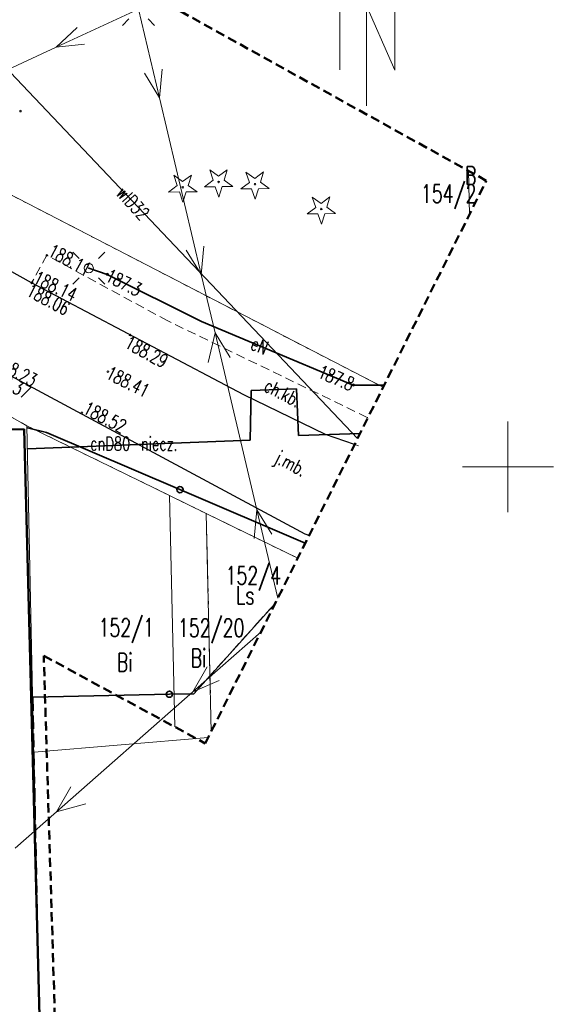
# Model space of a CAD drawing. Header units: metres. Extents: x 0 to 7425707, y -302 to 5720571.
# Tile 49 of 50: x 7425678 to 7425707, y 5720477 to 5720531. Entities that reach past the tile are written whole.
import ezdxf
from ezdxf.enums import TextEntityAlignment as Align

# ---------------------------------------------------------------- set-up
doc = ezdxf.new("R2010")
doc.units = ezdxf.units.M
doc.header["$LTSCALE"] = 0.5
for name, pattern in [('1', [0]), ('1_1', [0]), ('1_2', [1.5, 1, -0.5]), ('1_EGBU_A', [0]), ('1_OTKC', [1.5, 1, -0.5]), ('1_OTKJ', [2, 1.5, -0.5]), ('1_OTKK', [0]), ('1_OTKU', [2, 1.5, -0.5]), ('1_SUCP', [0]), ('1_SUEP_A', [0]), ('1_SUKP', [0]), ('1_SULO', [0]), ('1_SUWP', [0]), ('GUZ', [1.4, 0.7, -0.7])]:
    doc.linetypes.add(name, pattern=pattern)
doc.layers.get('0').update_dxf_attribs({"color": 250, "linetype": 'CONTINUOUS', "lineweight": 100})
for name, color, linetype, lineweight in [('_MDCP_RAMKA_L_0', 7, '1_1', 20), ('DZIALKI_L_0', 7, '1', 18), ('EGBB_L_0', 7, '1_EGBU_A', 50), ('KRZYZE_LINIA_L_0', 7, '1_1', 20), ('NUMERY_DZIALEK_T_0', 7, 'CONTINUOUS', 18), ('OTK_E_T_0', 7, 'CONTINUOUS', 0), ('OTK_E_T_1', 7, 'CONTINUOUS', 0), ('OTK_L_0', 7, '1_OTKJ', 18), ('OTK_L_1', 7, '1_OTKK', 25), ('OTK_L_2', 7, '1_OTKC', 18), ('OTK_L_4', 7, '1_OTKU', 18), ('OTO_L_0', 7, 'CONTINUOUS', 35), ('OTR_T_0', 7, 'CONTINUOUS', 18), ('OTR_T_1', 7, 'CONTINUOUS', 18), ('SUE_T_3', 7, 'CONTINUOUS', 18), ('SUE_T_3_T_0', 7, 'CONTINUOUS', 18), ('SUEP_E_T_0', 1, 'CONTINUOUS', 18), ('SUEP_L_0', 1, '1_SUEP_A', 18), ('SUER_T_0', 1, 'CONTINUOUS', 18), ('SUL_L_1', 7, '1_SULO', 35), ('SUWP_E_T_0', 5, 'CONTINUOUS', 18), ('SUWP_L_0', 5, '1_SUWP', 18)]:
    doc.layers.add(name, color=color, linetype=linetype, lineweight=lineweight)
for name, color, linetype, lineweight, true_color in [('NUMERY_UZYTKOW_T_0', 7, 'CONTINUOUS', 18, 0x008000), ('OTZ_T_1', 7, 'CONTINUOUS', 18, 0x008000), ('SUCP_E_T_0', 7, 'CONTINUOUS', 18, 0xd200d2), ('SUCP_L_0', 7, '1_SUCP', 18, 0xd200d2), ('SUKP_L_0', 7, '1_SUKP', 18, 0x803300), ('UZYTKI_L_0', 7, 'GUZ', 18, 0x008000), ('ZAKRES_OPRACOWANIA_L_0', 7, '1_2', 50, 0x00ea00)]:
    doc.layers.add(name, color=color, linetype=linetype, lineweight=lineweight, true_color=true_color)
doc.styles.get("Standard").update_dxf_attribs({"font": 'Simplex.SHX', "width": 0.75})

# ---------------------------------------------------------------- blocks, each defined once
blk = doc.blocks.new('1_OTRS')
at = {"linetype": 'Continuous'}
blk.add_circle((0, 0), 0.045, dxfattribs=at)
blk = doc.blocks.new('1_OTRN')
at = {"linetype": 'Continuous'}
blk.add_circle((0, 0), 0.045, dxfattribs=at)
blk = doc.blocks.new('1_OTZG')
at = {"linetype": 'Continuous'}
for p, q in [((-0.3012, 0.09375), (-0.4937, 0.6621)), ((-0.4937, 0.6621), (-0.0039, 0.31545)), ((-0.0039, 0.31545), (0.4771, 0.67415)), ((0.4771, 0.67415), (0.2988, 0.1012)), ((-0.78225, -0.26495), (-0.3012, 0.09375)), ((0.2988, 0.1012), (0.7886, -0.24545)), ((-0.18225, -0.2575), (-0.78225, -0.26495)), ((0.01025, -0.82585), (-0.18225, -0.2575)), ((0.1886, -0.2529), (0.01025, -0.82585)), ((0.7886, -0.24545), (0.1886, -0.2529))]:
    blk.add_line(p, q, dxfattribs=at)
blk.add_circle((0, 0), 0.045, dxfattribs=at)
blk = doc.blocks.new('1_SUPP')
at = {"linetype": 'Continuous'}
blk.add_circle((0, 0), 0.25, dxfattribs=at)
blk = doc.blocks.new('1_SUPS')
at = {"linetype": 'Continuous'}
blk.add_circle((0, 0), 0.0625, dxfattribs=at)
blk = doc.blocks.new('1_SUEO_W')
at = {"linetype": 'Continuous'}
for p, q in [((-0.53035, 0.53035), (-0.8839, 0.8839)), ((0.53035, 0.53035), (0.8839, 0.8839)), ((-0.53035, -0.53035), (-0.8839, -0.8839)), ((0.53035, -0.53035), (0.8839, -0.8839))]:
    blk.add_line(p, q, dxfattribs=at)
blk.add_circle((0, 0), 0.025, dxfattribs=at)

msp = doc.modelspace()

# ---------------------------------------------------------------- linework, layer by layer
at = {"layer": '_MDCP_RAMKA_L_0', "linetype": '1_1'}
for p, q in [((7425696.641, 5720525.965), (7425696.641, 5720555.219)), ((7425695.166, 5720534.81), (7425698.2, 5720527.928)), ((7425695.166, 5720527.936), (7425695.166, 5720534.81)), ((7425698.2, 5720527.928), (7425698.2, 5720534.801))]:
    msp.add_line(p, q, dxfattribs=at)
at = {"layer": 'DZIALKI_L_0', "linetype": '1'}
for p, q in [((7425697.555, 5720510.481), (7425619.298, 5720550.915)), ((7425702.252, 5720522.391), (7425702.309, 5720519.989)), ((7425677.938, 5720508.365), (7425666.198, 5720514.925)), ((7425678.638, 5720474.765), (7425677.938, 5720508.365)), ((7425685.798, 5720504.525), (7425677.938, 5720508.365)), ((7425686.086, 5720491.794), (7425685.798, 5720504.525)), ((7425687.818, 5720503.535), (7425685.798, 5720504.525)), ((7425688.09, 5720491.551), (7425687.818, 5720503.535)), ((7425687.818, 5720503.535), (7425692.854, 5720501.077))]:
    msp.add_line(p, q, dxfattribs=at)
at = {"layer": 'EGBB_L_0', "linetype": '1_EGBU_A'}
for p, q in [((7425677.788, 5720508.175), (7425674.628, 5720508.095)), ((7425678.658, 5720474.675), (7425677.788, 5720508.175))]:
    msp.add_line(p, q, dxfattribs=at)
at = {"layer": 'KRZYZE_LINIA_L_0', "linetype": '1_1'}
for p, q in [((7425704.428, 5720503.605), (7425704.428, 5720508.605)), ((7425701.928, 5720506.105), (7425706.928, 5720506.105))]:
    msp.add_line(p, q, dxfattribs=at)
at = {"layer": 'OTK_L_0', "linetype": '1_OTKJ'}
for p, q in [((7425678.198, 5720516.225), (7425675.698, 5720517.605)), ((7425689.888, 5720510.075), (7425678.198, 5720516.225)), ((7425676.048, 5720511.645), (7425693.258, 5720502.405)), ((7425694.388, 5720507.885), (7425689.888, 5720510.075)), ((7425695.985, 5720507.341), (7425694.388, 5720507.885)), ((7425693.258, 5720502.405), (7425693.479, 5720502.329))]:
    msp.add_line(p, q, dxfattribs=at)
at = {"layer": 'OTK_L_1', "linetype": '1_OTKK'}
for p, q in [((7425678.198, 5720516.225), (7425675.698, 5720517.605)), ((7425689.888, 5720510.075), (7425678.198, 5720516.225)), ((7425693.258, 5720502.405), (7425676.048, 5720511.645)), ((7425694.388, 5720507.885), (7425689.888, 5720510.075)), ((7425695.985, 5720507.341), (7425694.388, 5720507.885)), ((7425693.479, 5720502.329), (7425693.258, 5720502.405))]:
    msp.add_line(p, q, dxfattribs=at)
at = {"layer": 'OTK_L_2', "linetype": '1_OTKC'}
for p, q in [((7425679.038, 5720517.745), (7425678.198, 5720516.225)), ((7425685.698, 5720514.135), (7425679.038, 5720517.745)), ((7425678.198, 5720516.225), (7425689.888, 5720510.075)), ((7425696.678, 5720508.825), (7425685.698, 5720514.135)), ((7425689.888, 5720510.075), (7425694.388, 5720507.885)), ((7425696.722, 5720508.814), (7425696.678, 5720508.825)), ((7425694.388, 5720507.885), (7425696.208, 5720507.265))]:
    msp.add_line(p, q, dxfattribs=at)
at = {"layer": 'OTK_L_4', "linetype": '1_OTKU'}
for p, q in [((7425691.622, 5720498.614), (7425687.128, 5720493.625)), ((7425687.128, 5720493.625), (7425678.288, 5720493.435)), ((7425678.288, 5720493.435), (7425678.658, 5720474.675))]:
    msp.add_line(p, q, dxfattribs=at)
at = {"layer": 'OTO_L_0'}
for p, q in [((7425679.018, 5720507.995), (7425677.978, 5720508.255)), ((7425686.37, 5720504.851), (7425679.018, 5720507.995)), ((7425693.266, 5720501.902), (7425686.37, 5720504.851)), ((7425687.128, 5720493.625), (7425691.622, 5720498.614)), ((7425678.288, 5720493.435), (7425685.786, 5720493.597)), ((7425685.786, 5720493.597), (7425687.128, 5720493.625))]:
    msp.add_line(p, q, dxfattribs=at)
for centre in [(7425686.37, 5720504.851), (7425685.786, 5720493.597)]:
    msp.add_circle(centre, 0.17, dxfattribs=at)
at = {"layer": 'SUCP_L_0', "linetype": '1_SUCP'}
for p, q in [((7425690.24, 5720507.572), (7425690.289, 5720510.305)), ((7425690.289, 5720510.305), (7425692.782, 5720510.405)), ((7425692.782, 5720510.405), (7425692.903, 5720507.822)), ((7425692.903, 5720507.822), (7425696.289, 5720507.948)), ((7425677.966, 5720507.094), (7425690.24, 5720507.572))]:
    msp.add_line(p, q, dxfattribs=at)
at = {"layer": 'SUEP_L_0', "linetype": '1_SUEP_A'}
for p, q in [((7425679.546, 5720529.183), (7425684.088, 5720531.275)), ((7425685.238, 5720526.41), (7425684.088, 5720531.275)), ((7425680.7, 5720530.265), (7425679.546, 5720529.183)), ((7425670.464, 5720524.999), (7425679.546, 5720529.183)), ((7425679.546, 5720529.183), (7425681.118, 5720529.357)), ((7425685.238, 5720526.41), (7425685.38, 5720527.984)), ((7425684.407, 5720527.754), (7425685.238, 5720526.41)), ((7425687.54, 5720516.678), (7425685.238, 5720526.41)), ((7425687.54, 5720516.678), (7425687.681, 5720518.253)), ((7425686.708, 5720518.023), (7425687.54, 5720516.678)), ((7425682.368, 5720516.695), (7425681.348, 5720517.035)), ((7425687.558, 5720514.105), (7425682.368, 5720516.695)), ((7425688.299, 5720513.47), (7425687.54, 5720516.678)), ((7425695.908, 5720510.605), (7425687.558, 5720514.105)), ((7425687.914, 5720511.837), (7425688.299, 5720513.47)), ((7425690.6, 5720503.738), (7425688.299, 5720513.47)), ((7425688.299, 5720513.47), (7425689.131, 5720512.125)), ((7425697.618, 5720510.605), (7425695.908, 5720510.605)), ((7425690.459, 5720502.163), (7425690.6, 5720503.738)), ((7425691.751, 5720498.872), (7425690.6, 5720503.738)), ((7425690.6, 5720503.738), (7425691.432, 5720502.394)), ((7425690.833, 5720497.036), (7425687.078, 5720493.735)), ((7425687.078, 5720493.735), (7425687.874, 5720495.101)), ((7425688.534, 5720494.35), (7425687.078, 5720493.735)), ((7425687.078, 5720493.735), (7425679.567, 5720487.133)), ((7425679.567, 5720487.133), (7425680.363, 5720488.499)), ((7425681.189, 5720487.56), (7425679.567, 5720487.133)), ((7425679.567, 5720487.133), (7425677.292, 5720485.133))]:
    msp.add_line(p, q, dxfattribs=at)
at = {"layer": 'SUKP_L_0', "linetype": '1_SUKP'}
msp.add_line((7425687.921, 5720491.212), (7425678.332, 5720490.409), dxfattribs=at)
at = {"layer": 'SUL_L_1', "linetype": '1_SULO'}
for p, q in [((7425681.348, 5720517.035), (7425682.368, 5720516.695)), ((7425682.368, 5720516.695), (7425687.558, 5720514.105)), ((7425687.558, 5720514.105), (7425690.751, 5720512.767)), ((7425690.751, 5720512.767), (7425695.908, 5720510.605)), ((7425695.908, 5720510.605), (7425697.618, 5720510.605)), ((7425690.24, 5720507.572), (7425690.289, 5720510.305)), ((7425690.289, 5720510.305), (7425692.782, 5720510.405)), ((7425692.782, 5720510.405), (7425692.903, 5720507.822)), ((7425692.903, 5720507.822), (7425696.289, 5720507.948)), ((7425677.966, 5720507.094), (7425690.24, 5720507.572))]:
    msp.add_line(p, q, dxfattribs=at)
at = {"layer": 'SUWP_L_0', "linetype": '1_SUWP'}
msp.add_line((7425696.146, 5720507.662), (7425668.569, 5720536.7), dxfattribs=at)
at = {"layer": 'UZYTKI_L_0', "linetype": 'GUZ'}
for p, q in [((7425619.298, 5720550.915), (7425697.555, 5720510.481)), ((7425702.313, 5720519.996), (7425702.257, 5720522.388)), ((7425677.938, 5720508.365), (7425666.198, 5720514.925)), ((7425685.798, 5720504.525), (7425677.938, 5720508.365)), ((7425687.818, 5720503.535), (7425685.798, 5720504.525)), ((7425688.09, 5720491.551), (7425687.818, 5720503.535)), ((7425692.854, 5720501.077), (7425687.818, 5720503.535))]:
    msp.add_line(p, q, dxfattribs=at)
at = {"layer": 'ZAKRES_OPRACOWANIA_L_0', "linetype": '1_2'}
for p, q in [((7425703.238, 5720521.845), (7425613.588, 5720571.455)), ((7425703.238, 5720521.845), (7425613.588, 5720571.455)), ((7425687.758, 5720490.885), (7425703.238, 5720521.845)), ((7425687.758, 5720490.885), (7425703.238, 5720521.845)), ((7425678.868, 5720495.715), (7425687.758, 5720490.885)), ((7425679.756, 5720466.857), (7425678.868, 5720495.715)), ((7425678.868, 5720495.715), (7425687.758, 5720490.885)), ((7425679.756, 5720466.857), (7425678.868, 5720495.715))]:
    msp.add_line(p, q, dxfattribs=at)

# ---------------------------------------------------------------- block references
at = {"layer": 'OTR_T_0'}
for p in [(7425679.038, 5720517.745), (7425678.198, 5720516.225), (7425678.228, 5720516.245)]:
    msp.add_blockref('1_OTRS', p, dxfattribs=at)
at = {"layer": 'OTR_T_0', "rotation": 269.9999974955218}
for p in [(7425683.618, 5720513.355), (7425682.398, 5720511.345), (7425680.968, 5720509.075)]:
    msp.add_blockref('1_OTRS', p, dxfattribs=at)
at = {"layer": 'OTR_T_1'}
msp.add_blockref('1_OTRN', (7425677.588, 5720525.675), dxfattribs=at)
at = {"layer": 'OTZ_T_1'}
for p in [(7425688.498, 5720521.775), (7425686.518, 5720521.485), (7425690.498, 5720521.655), (7425694.148, 5720520.285)]:
    msp.add_blockref('1_OTZG', p, dxfattribs=at)
at = {"layer": 'SUE_T_3'}
msp.add_blockref('1_SUPP', (7425681.348, 5720517.035), dxfattribs=at)
at = {"layer": 'SUE_T_3_T_0'}
for p in [(7425684.088, 5720531.275), (7425681.348, 5720517.035)]:
    msp.add_blockref('1_SUEO_W', p, dxfattribs=at)
at = {"layer": 'SUER_T_0'}
for p in [(7425682.368, 5720516.695), (7425695.908, 5720510.605)]:
    msp.add_blockref('1_SUPS', p, dxfattribs=at)

# ---------------------------------------------------------------- texts
at = {"layer": 'NUMERY_DZIALEK_T_0', "width": 0.7}
msp.add_text('154/2', height=1, dxfattribs=at).set_placement((7425702.695, 5720521.628), align=Align.TOP_RIGHT)
for s, p in [('152/4', (7425688.878, 5720500.632)), ('152/1', (7425681.884, 5720497.763)), ('152/20', (7425686.258, 5720497.746))]:
    msp.add_text(s, height=1, dxfattribs=at).set_placement(p, align=Align.TOP_LEFT)
at = {"layer": 'NUMERY_UZYTKOW_T_0', "width": 0.7}
msp.add_text('B', height=1, dxfattribs=at).set_placement((7425702.697, 5720521.628), align=Align.RIGHT)
msp.add_text('Ls', height=1, dxfattribs=at).set_placement((7425689.455, 5720498.545))
for p in [(7425682.893, 5720495.852), (7425686.957, 5720496.085)]:
    msp.add_text('Bi', height=1, dxfattribs=at).set_placement(p, align=Align.TOP_LEFT)
at = {"layer": 'OTK_E_T_0', "lineweight": 9, "width": 0.7}
msp.add_text('j.mb.', height=0.75, rotation=332.3189, dxfattribs=at).set_placement((7425692.433, 5720506.196), align=Align.MIDDLE)
at = {"layer": 'OTK_E_T_1', "lineweight": 9, "width": 0.7}
msp.add_text('ch.kb.', height=0.75, rotation=332.5256, dxfattribs=at).set_placement((7425692.03, 5720510.166), align=Align.MIDDLE)
at = {"layer": 'OTR_T_0', "lineweight": 9, "width": 0.7}
for s, rotation, p in [('188.11', 331.5404, (7425679.038, 5720517.745)), ('188.14', 334.2572, (7425678.228, 5720516.245)), ('188.23', 331.7688, (7425676.048, 5720511.645)), ('188.52', 332.37, (7425680.968, 5720509.075))]:
    msp.add_text(s, height=0.75, rotation=rotation, dxfattribs=at).set_placement(p)
for s, rotation, p in [('188.06', 332.2516, (7425678.198, 5720516.225)), ('188.29', 331.4392, (7425683.618, 5720513.355)), ('188.37', 332.2707, (7425676.038, 5720511.615))]:
    msp.add_text(s, height=0.75, rotation=rotation, dxfattribs=at).set_placement(p, align=Align.TOP_LEFT)
msp.add_text('188.41', height=0.75, rotation=332.9617, dxfattribs=at).set_placement((7425682.398, 5720511.345), align=Align.MIDDLE_LEFT)
at = {"layer": 'SUCP_E_T_0', "lineweight": 9, "width": 0.7}
msp.add_text('cnD80-niecz.', height=0.75, rotation=359.7558, dxfattribs=at).set_placement((7425683.833, 5720507.397), align=Align.MIDDLE)
at = {"layer": 'SUEP_E_T_0', "width": 0.7}
msp.add_text('eN', height=0.75, rotation=337.2584, dxfattribs=at).set_placement((7425690.751, 5720512.767), align=Align.MIDDLE)
at = {"layer": 'SUER_T_0', "lineweight": 9, "width": 0.7}
msp.add_text('187.3', height=0.75, rotation=333.4791, dxfattribs=at).set_placement((7425682.368, 5720516.695), align=Align.MIDDLE_LEFT)
msp.add_text('187.8', height=0.75, rotation=337.2584, dxfattribs=at).set_placement((7425695.908, 5720510.605), align=Align.MIDDLE_RIGHT)
at = {"layer": 'SUWP_E_T_0', "width": 0.7}
msp.add_text('wlD32', height=0.75, rotation=313.0219, dxfattribs=at).set_placement((7425683.781, 5720520.62), align=Align.MIDDLE)

doc.saveas('drawing.dxf')
